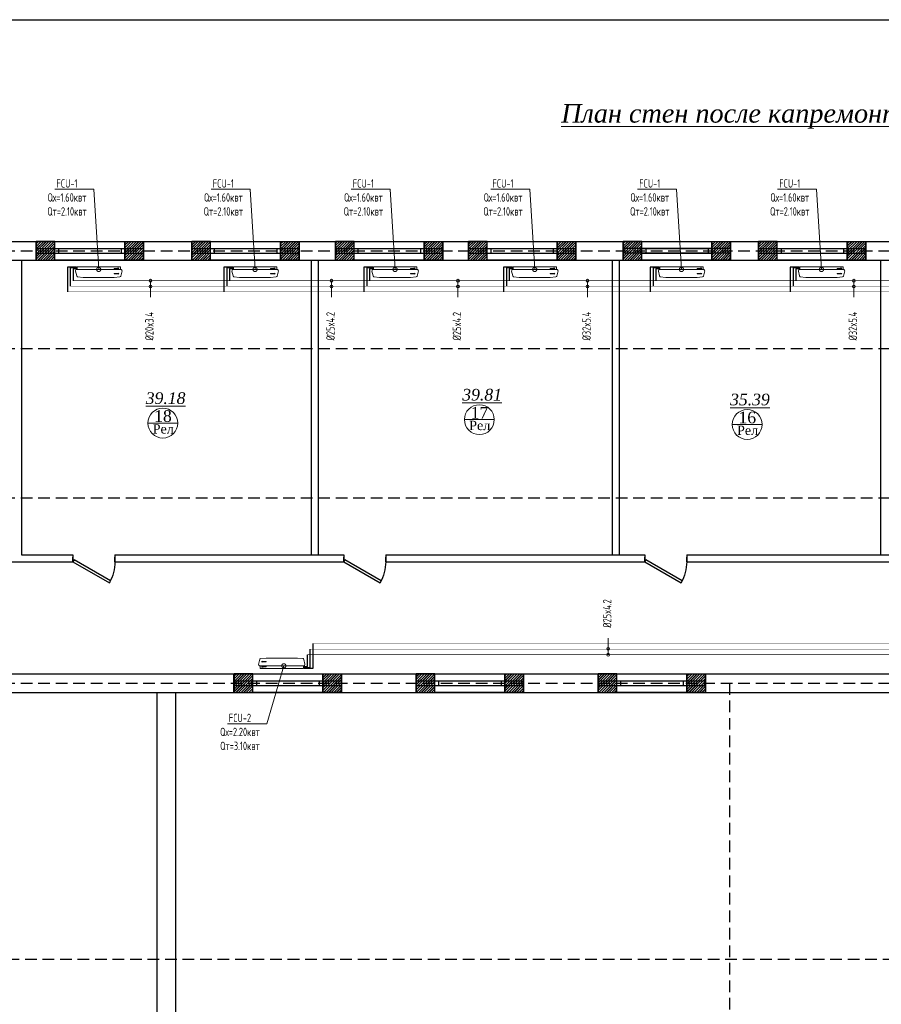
# Model space of a CAD drawing. Header units: inches. Extents: x 8001 to 766003, y -84601 to 563258.
# Tile 54 of 188: x 211025 to 229487, y 315362 to 336473. Entities that reach past the tile are written whole.
import ezdxf
from ezdxf import colors
from ezdxf.entities.mleader import LeaderData, LeaderLine
from ezdxf.math import Vec2, Vec3

# ---------------------------------------------------------------- set-up
doc = ezdxf.new("R2010")
doc.units = ezdxf.units.IN
doc.header["$MEASUREMENT"] = 0
for name, pattern in [('( Hidden )', [0.375, 0.25, -0.125]), ('CONTINOUS', [0]), ('HIDDEN', [9.525, 6.35, -3.175])]:
    doc.linetypes.add(name, pattern=pattern)
for name, color, linetype, lineweight in [('.', 7, 'Continuous', 15), ('SGM-M-100-WW-DRAIN-FLOOR', 3, 'HIDDEN', 30), ('SGM-M-400-TEXT', 140, 'CONTINOUS', 20), ('SGM-M-500-11-HI-TEXT', 11, 'CONTINOUS', 20), ('SGM-M-700-5-HVAC-WS-CWS-FCU', 32, 'CONTINOUS', 30), ('SGM-M-700-6-HVAC-WS-CWR-FCU', 141, 'HIDDEN', 30), ('sloy', 8, 'Continuous', 0), ('СТЕНЫ', 7, 'Continuous', 40), ('ФАНКОЙЛЫ', 250, 'Continuous', 25)]:
    doc.layers.add(name, color=color, linetype=linetype, lineweight=lineweight)
doc.styles.add('SGM_MKN', font='romans.shx', dxfattribs={"width": 0.65, "height": 100})
doc.styles.add('TIEMS', font='times.ttf')
pattern_1 = [(45, (1276666.25, 1731302.557), (-27.5771645, 27.5771645), []), (45, (1276668.25, 1731302.557), (-27.5771645, 27.5771645), [])]

# ---------------------------------------------------------------- blocks, each defined once
blk = doc.blocks.new('*U283')
at = {"color": 5}
for p, q in [((-36, 0), (-36, 4)), ((0, 0), (0, 4))]:
    blk.add_line(p, q, dxfattribs=at)
blk.add_lwpolyline([(0, 0), (-31.18, -18), (-32.05, -16.48), (-0.88, 1.52)], close=True, dxfattribs=at)
blk.add_arc((0, 0), 36, 180, 210, dxfattribs=at)
blk = doc.blocks.new('gggggggggggggfffffffffffffgc')
for p, q in [((3348312, 615065), (3348312, 615465)), ((3350612, 615065), (3350612, 615465))]:
    blk.add_line(p, q)
at = {"color": 5}
for p, q in [((3348312, 615315), (3350612, 615315)), ((3348312, 615215), (3350612, 615215))]:
    blk.add_line(p, q, dxfattribs=at)
blk = doc.blocks.new('gggggggggggggggffffffffffgc')
at = {"layer": '.'}
h = blk.add_hatch(dxfattribs=at)
h.set_pattern_fill('JIS_LC_8', color=32, scale=5)
h.set_pattern_definition(pattern_1)
h.paths.add_polyline_path([(1969330, 2113298), (1968930, 2113298), (1968930, 2112898), (1969330, 2112898)])
h = blk.add_hatch(dxfattribs=at)
h.set_pattern_fill('JIS_LC_8', color=32, scale=5)
h.set_pattern_definition(pattern_1)
h.paths.add_polyline_path([(1970830, 2113298), (1971230, 2113298), (1971230, 2112898), (1970830, 2112898)])
for p, q in [((1968930, 2113298), (1968930, 2112898)), ((1968930, 2113298), (1968930, 2112898)), ((1971230, 2113298), (1971230, 2112898))]:
    blk.add_line(p, q)
at = {"color": 5}
for p, q in [((1969330, 2113148), (1970830, 2113148)), ((1969330, 2113048), (1970830, 2113048))]:
    blk.add_line(p, q, dxfattribs=at)
for points in [[(1969330, 2113298), (1968930, 2113298), (1968930, 2112898), (1969330, 2112898)], [(1970830, 2113298), (1971230, 2113298), (1971230, 2112898), (1970830, 2112898)]]:
    blk.add_lwpolyline(points, close=True)
at = {"color": 0}
blk.add_lwpolyline([(1969330, 2113298), (1970830, 2113298), (1970830, 2112898), (1969330, 2112898)], close=True, dxfattribs=at)
at = {"color": 5}
for points in [[(1969410, 2113148), (1969410, 2113048)], [(1970750, 2113148), (1970750, 2113048)]]:
    blk.add_lwpolyline(points, dxfattribs=at)
blk = doc.blocks.new('hkgk')
for p, q in [((176571.2, 102129.3), (231521.2, 102129.3)), ((186269, 101729.3), (186269, 102129.3)), ((188569, 101729.3), (188569, 102129.3)), ((189347.7, 101729.3), (189347.7, 102129.3)), ((191647.7, 101729.3), (191647.7, 102129.3)), ((192192.7, 101729.3), (192192.7, 102129.3)), ((194492.7, 101729.3), (194492.7, 102129.3)), ((195512.7, 101729.3), (195512.7, 102129.3)), ((197812.7, 101729.3), (197812.7, 102129.3)), ((198412.7, 101729.3), (198412.7, 102129.3)), ((200712.7, 101729.3), (200712.7, 102129.3)), ((176971.2, 101729.3), (182621.2, 101729.3)), ((182621.2, 101729.3), (221971.2, 101729.3)), ((182621.2, 101729.3), (182621.2, 95409.3)), ((188821.2, 101729.3), (188821.2, 95409.3)), ((188971.2, 101729.3), (188971.2, 95409.3)), ((195271.2, 101729.3), (195271.2, 95409.3)), ((195421.2, 101729.3), (195421.2, 95409.3)), ((201021.2, 101729.3), (201021.2, 95409.3)), ((181971.2, 95259.3), (183721.2, 95259.3)), ((182621.2, 95409.3), (183721.2, 95409.3)), ((183721.2, 95409.3), (183721.2, 95259.3)), ((184621.2, 95409.3), (189521.2, 95409.3)), ((184621.2, 95409.3), (184621.2, 95259.3)), ((184621.2, 95259.3), (189521.2, 95259.3)), ((189521.2, 95409.3), (189521.2, 95259.3)), ((190421.2, 95409.3), (195571.2, 95409.3)), ((190421.2, 95409.3), (190421.2, 95259.3)), ((190421.2, 95259.3), (195971.2, 95259.3)), ((195421.2, 95409.3), (195971.2, 95409.3)), ((195971.2, 95409.3), (195971.2, 95259.3)), ((196871.2, 95409.3), (201927.6, 95409.3)), ((196871.2, 95409.3), (196871.2, 95259.3)), ((196871.2, 95259.3), (201927.6, 95259.3)), ((180171.2, 92859.3), (183396.2, 92859.3)), ((183396.2, 92859.3), (222371.2, 92859.3)), ((187171.2, 92459.3), (187171.2, 92859.3)), ((187171.2, 92459.3), (187171.2, 92859.3)), ((189471.2, 92459.3), (189471.2, 92859.3)), ((189471.2, 92459.3), (189471.2, 92859.3)), ((191071.2, 92459.3), (191071.2, 92859.3)), ((191071.2, 92459.3), (191071.2, 92859.3)), ((193371.2, 92459.3), (193371.2, 92859.3)), ((193371.2, 92459.3), (193371.2, 92859.3)), ((194971.2, 92459.3), (194971.2, 92859.3)), ((194971.2, 92459.3), (194971.2, 92859.3)), ((197271.2, 92459.3), (197271.2, 92859.3)), ((197271.2, 92459.3), (197271.2, 92859.3)), ((180171.2, 92459.3), (221971.2, 92459.3)), ((185521.2, 92459.3), (185521.2, 66859.3)), ((185921.2, 92459.3), (185921.2, 66859.3))]:
    blk.add_line(p, q)
at = {"color": 5}
for p, q in [((186269, 101979.3), (188569, 101979.3)), ((189347.7, 101979.3), (191647.7, 101979.3)), ((192192.7, 101979.3), (194492.7, 101979.3)), ((197812.7, 101979.3), (195512.7, 101979.3)), ((198412.7, 101979.3), (200712.7, 101979.3)), ((186269, 101879.3), (188569, 101879.3)), ((189347.7, 101879.3), (191647.7, 101879.3)), ((192192.7, 101879.3), (194492.7, 101879.3)), ((197812.7, 101879.3), (195512.7, 101879.3)), ((198412.7, 101879.3), (200712.7, 101879.3)), ((187171.2, 92709.3), (189471.2, 92709.3)), ((191071.2, 92709.3), (193371.2, 92709.3)), ((194971.2, 92709.3), (197271.2, 92709.3)), ((187171.2, 92609.3), (189471.2, 92609.3)), ((191071.2, 92609.3), (193371.2, 92609.3)), ((194971.2, 92609.3), (197271.2, 92609.3))]:
    blk.add_line(p, q, dxfattribs=at)
at = {"color": 1, "linetype": '( Hidden )', "ltscale": 1000}
for p, q in [((170227.6, 101929.3), (231321.2, 101929.3)), ((170227.6, 99829.3), (231321.2, 99829.3)), ((170227.6, 96629.3), (231321.2, 96629.3)), ((170227.6, 92659.3), (231321.2, 92659.3)), ((197789.7, 92659.3), (197789.7, 50364.7)), ((231321.2, 86734.3), (170227.6, 86734.3))]:
    blk.add_line(p, q, dxfattribs=at)
at = {"lineweight": 0, "ltscale": 100}
for p, q in [((185326.7, 98232.7), (185966.7, 98232.7)), ((192108.7, 98306.4), (192748.7, 98306.4)), ((197847.5, 98203.2), (198487.5, 98203.2))]:
    blk.add_line(p, q, dxfattribs=at)
at = {"layer": 'СТЕНЫ', "color": 0, "linetype": 'ByBlock', "lineweight": 0, "ltscale": 100}
for centre in [(192428.7, 98306.4), (185646.7, 98232.7), (198167.5, 98203.2)]:
    blk.add_circle(centre, 320, dxfattribs=at)
blk.add_blockref('gggggggggggggfffffffffffffgc', (-3165380.4, -513335.6))
at = {"color": 0}
for p in [(-1785998.2, -2011168.9), (-1782660.7, -2011168.9), (-1779582, -2011168.9), (-1776737, -2011168.9), (-1773417, -2011168.9), (-1770517, -2011168.9), (-1781757, -2020438.9), (-1777857, -2020438.9), (-1773957, -2020438.9)]:
    blk.add_blockref('gggggggggggggggffffffffffgc', p, dxfattribs=at)
at = {"color": 5, "xscale": -25, "yscale": 25, "zscale": 25}
for p in [(183721.2, 95259.3), (189521.2, 95259.3), (195971.2, 95259.3)]:
    blk.add_blockref('*U283', p, dxfattribs=at)
at = {"lineweight": 0, "ltscale": 100, "char_height": 250, "attachment_point": 5, "style": 'TIEMS'}
for s, insert in [('\\A1;{\\fTimes New Roman|b0|i1|c204|p18;\\L39.18}', (185705.8, 98764.9)), ('\\A1;{\\fTimes New Roman|b0|i1|c204|p18;\\L39.81}', (192487.7, 98838.6)), ('\\A1;{\\fTimes New Roman|b0|i1|c204|p18;\\L35.39}', (198226.5, 98735.4)), ('\\A1;18', (185648.8, 98381)), ('\\A1;17', (192430.8, 98454.6)), ('\\A1;16', (198169.6, 98351.5))]:
    blk.add_mtext(s, dxfattribs=dict(at, insert=insert))
at = {"lineweight": 0, "ltscale": 100, "char_height": 200, "width": 1156.471, "attachment_point": 5, "style": 'TIEMS'}
for insert in [(185655.3, 98106.8), (192437.3, 98180.5), (198176.1, 98077.3)]:
    blk.add_mtext('\\A1;Рел', dxfattribs=dict(at, insert=insert))
blk = doc.blocks.new('A$C177E1FB8')
at = {"layer": 'sloy'}
for p, q in [((0, 30, -97), (0, 960, -97)), ((0, 960, -97), (55, 960, -97)), ((26, 897, -487), (26, 929, -487)), ((37, 929, -127), (28, 909, -127)), ((28, 909, -127), (34, 909, -127)), ((34, 909, -127), (34, 829, -127)), ((46, 909, -127), (37, 929, -127)), ((37, 829, -127), (37, 879, -127)), ((40, 829, -127), (40, 909, -127)), ((40, 909, -127), (46, 909, -127)), ((55, 960, -97), (55, 30, -97)), ((55, 829, -57), (55, 960, -57)), ((85, 995, -57), (199, 969, -57)), ((145, 929, -327), (136, 909, -327)), ((136, 909, -327), (142, 909, -327)), ((142, 909, -327), (142, 829, -327)), ((154, 909, -327), (145, 929, -327)), ((145, 829, -327), (145, 879, -327)), ((148, 829, -327), (148, 909, -327)), ((148, 909, -327), (154, 909, -327)), ((225, 829, -57), (213, 948, -57)), ((34, 829, -127), (40, 829, -127)), ((55, 161, -57), (55, 829, -57)), ((142, 829, -327), (148, 829, -327)), ((225, 161, -57), (225, 829, -57)), ((55, 30, -97), (0, 30, -97)), ((5, 22, -97), (4, 21, -97)), ((4, 17, -97), (4, 21, -97)), ((5, 24, -97), (5, 24, -97)), ((5, 24, -97), (9, 24, -97)), ((5, 24, -97), (9, 24, -97)), ((5, 24, -97), (5, 23, -97)), ((5, 23, -97), (5, 22, -97)), ((5, 22, -97), (9, 22, -97)), ((10, 22, -97), (5, 22, -97)), ((5, 22, -97), (9, 22, -97)), ((5, 22, -97), (5, 22, -97)), ((5, 22, -97), (5, 22, -97)), ((10, 16, -97), (5, 16, -97)), ((6, 30, -97), (6, 24, -97)), ((9, 30, -97), (9, 24, -97)), ((9, 24, -97), (9, 24, -97)), ((9, 24, -97), (10, 23, -97)), ((9, 22, -97), (9, 22, -97)), ((9, 22, -97), (10, 22, -97)), ((10, 23, -97), (10, 22, -97)), ((10, 22, -97), (10, 21, -97)), ((10, 17, -97), (10, 21, -97)), ((18, 20, -97), (18, 21, -97)), ((26, 21, -97), (18, 21, -97)), ((18, 20, -97), (18, 17, -97)), ((18, 17, -97), (18, 16, -97)), ((19, 24, -97), (20, 24, -97)), ((19, 24, -97), (19, 22, -97)), ((20, 22, -97), (19, 22, -97)), ((19, 21, -97), (25, 21, -97)), ((19, 21, -97), (19, 21, -97)), ((19, 21, -97), (25, 21, -97)), ((20, 24, -97), (25, 24, -97)), ((20, 22, -97), (25, 22, -97)), ((20, 22, -97), (20, 21, -97)), ((20, 14, -97), (20, 15, -97)), ((25, 14, -97), (20, 14, -97)), ((21, 24, -97), (21, 30, -97)), ((24, 24, -97), (24, 30, -97)), ((24, 22, -97), (24, 21, -97)), ((24, 22, -97), (24, 21, -97)), ((25, 24, -97), (25, 24, -97)), ((25, 24, -97), (25, 22, -97)), ((25, 22, -97), (25, 22, -97)), ((25, 21, -97), (25, 21, -97)), ((25, 14, -97), (25, 15, -97)), ((26, 20, -97), (26, 21, -97)), ((26, 20, -97), (26, 17, -97)), ((26, 17, -97), (26, 16, -97)), ((38, 20, -97), (38, 21, -97)), ((46, 21, -97), (38, 21, -97)), ((38, 20, -97), (38, 17, -97)), ((38, 17, -97), (38, 16, -97)), ((39, 24, -97), (40, 24, -97)), ((39, 24, -97), (39, 22, -97)), ((40, 22, -97), (39, 22, -97)), ((39, 21, -97), (45, 21, -97)), ((39, 21, -97), (39, 21, -97)), ((39, 21, -97), (45, 21, -97)), ((40, 24, -97), (45, 24, -97)), ((40, 22, -97), (45, 22, -97)), ((40, 22, -97), (40, 21, -97)), ((40, 14, -97), (40, 15, -97)), ((45, 14, -97), (40, 14, -97)), ((41, 24, -97), (41, 30, -97)), ((44, 24, -97), (44, 30, -97)), ((44, 22, -97), (44, 21, -97)), ((44, 22, -97), (44, 21, -97)), ((45, 24, -97), (45, 24, -97)), ((45, 24, -97), (45, 22, -97)), ((45, 22, -97), (45, 22, -97)), ((45, 21, -97), (45, 21, -97)), ((45, 14, -97), (45, 15, -97)), ((46, 20, -97), (46, 21, -97)), ((46, 20, -97), (46, 17, -97)), ((46, 17, -97), (46, 16, -97)), ((55, 30, -57), (55, 161, -57)), ((90, 0, -57), (195, 24, -57)), ((213, 42, -57), (225, 161, -57))]:
    blk.add_line(p, q, dxfattribs=at)
for centre, radius, start, end in [((3, 16, -97), 2.03, 356.7744, 31.9602), ((12, 16, -97), 2.03, 148.0398, 183.2256), ((16, 14, -97), 3.39, 15.4472, 50.0272), ((20, 22, -97), 0.204, 0, 90), ((20, 21, -97), 0.204, 270, 0), ((25, 22, -97), 0.204, 90, 180), ((25, 21, -97), 0.204, 180, 270), ((28, 14, -97), 3.39, 129.9728, 164.5528), ((36, 14, -97), 3.39, 15.4472, 50.0272), ((40, 22, -97), 0.204, 0, 90), ((40, 21, -97), 0.204, 270, 0), ((45, 22, -97), 0.204, 90, 180), ((45, 21, -97), 0.204, 180, 270), ((48, 14, -97), 3.39, 129.9728, 164.5528)]:
    blk.add_arc(centre, radius, start, end, dxfattribs=at)
for centre, major_axis, end_param in [((85, 965, -57), (0, 30), 1.745329), ((184, 943, -57), (29.5, 5.2), 0.872665), ((85, 30, -57), (-30, 0), 1.745329), ((185, 52, -57), (10.3, -28.2), 0.872665)]:
    blk.add_ellipse(centre, major_axis=major_axis, ratio=1, start_param=0, end_param=end_param, dxfattribs=at)
blk = doc.blocks.new('_DotSmall')
at = {"color": 0, "linetype": 'ByBlock', "const_width": 0.5}
blk.add_lwpolyline([(-0.0625, 0, 1), (0.0625, 0, 1)], format="xyb", close=True, dxfattribs=at)

msp = doc.modelspace()

# ---------------------------------------------------------------- block references
at = {"color": 25}
msp.add_blockref('hkgk', (28445.637, 229590.962), dxfattribs=at)

# ---------------------------------------------------------------- texts
at = {"layer": 'СТЕНЫ', "color": 0, "lineweight": 13, "ltscale": 100, "insert": (229047.303, 334400.971), "char_height": 400, "width": 16289.20844, "attachment_point": 5, "style": 'TIEMS'}
msp.add_mtext('\\A1;{\\fTimes New Roman|b0|i1|c204|p18;\\L План стен после капремонта 3 го этажа  М1:100 }', dxfattribs=at)

# ---------------------------------------------------------------- next in the draw order: linework, layer by layer
msp.add_lwpolyline([(191105.77, 336472.808), (288605.77, 336472.808), (288605.77, 268072.808), (191105.77, 268072.808)], close=True)
at = {"color": 4, "const_width": 10}
msp.add_lwpolyline([(212169.92, 330876.251), (250163.951, 330876.251)], dxfattribs=at)
at = {"color": 3, "const_width": 10}
msp.add_lwpolyline([(212049.92, 330636.251), (250121.046, 330636.251)], dxfattribs=at)
at = {"color": 25, "const_width": 10}
msp.add_lwpolyline([(250126.938, 330757.532), (212109.92, 330757.532)], dxfattribs=at)
at = {"color": 3, "const_width": 10, "elevation": -40}
msp.add_lwpolyline([(247794.43, 323097.939), (217311.296, 323097.939)], dxfattribs=at)
at = {"color": 4, "const_width": 10, "elevation": -40}
msp.add_lwpolyline([(247751.795, 322857.939), (217191.296, 322857.939)], dxfattribs=at)
at = {"color": 25, "const_width": 10, "elevation": -40}
msp.add_lwpolyline([(217251.296, 322976.658), (247798.082, 322976.658)], dxfattribs=at)
at = {"layer": 'SGM-M-100-WW-DRAIN-FLOOR', "linetype": 'ByBlock', "ltscale": 500}
for p, q in [((212239.38, 331165.381), (212049.92, 331165.381)), ((212049.92, 331165.381), (212049.92, 330636.251)), ((215589.38, 331165.381), (215399.92, 331165.381)), ((215399.92, 331165.381), (215399.92, 330636.251)), ((218589.38, 331165.381), (218399.92, 331165.381)), ((218399.92, 331165.381), (218399.92, 330636.251)), ((221581.992, 331165.381), (221392.532, 331165.381)), ((221392.532, 331165.381), (221392.532, 330636.251)), ((224725.649, 331165.381), (224536.189, 331165.381)), ((224536.189, 331165.381), (224536.189, 330636.251)), ((227725.649, 331165.381), (227536.189, 331165.381)), ((227536.189, 331165.381), (227536.189, 330636.251)), ((217311.296, 322568.809, -40), (217311.296, 323097.939, -40)), ((217121.836, 322568.809, -40), (217311.296, 322568.809, -40))]:
    msp.add_line(p, q, dxfattribs=at)
at = {"layer": 'SGM-M-500-11-HI-TEXT', "color": 5, "ltscale": 30}
for p, q in [((213826.389, 330519.938), (213826.389, 330876.251)), ((217707.108, 330519.938), (217707.108, 330876.251)), ((220415.838, 330519.938), (220415.838, 330876.251)), ((223193.222, 330519.938), (223193.222, 330876.251)), ((228898.406, 330519.938), (228898.406, 330876.251)), ((223634.522, 323214.253, -40), (223634.522, 322857.939, -40))]:
    msp.add_line(p, q, dxfattribs=at)
for centre in [(213826.389, 330876.251), (217707.108, 330876.251), (220415.838, 330876.251), (223193.222, 330876.251), (228898.406, 330876.251), (213826.389, 330751.849), (217707.108, 330751.849), (220415.838, 330751.849), (223193.222, 330751.849), (228898.406, 330751.849), (223634.522, 322982.341, -40), (223634.522, 322857.939, -40)]:
    msp.add_circle(centre, 30, dxfattribs=at)
at = {"layer": 'SGM-M-700-5-HVAC-WS-CWS-FCU', "ltscale": 500}
for p, q in [((212237.593, 331150.376), (212109.92, 331150.376)), ((212109.92, 331150.376), (212109.92, 330757.532)), ((215587.593, 331150.376), (215459.92, 331150.376)), ((215459.92, 331150.376), (215459.92, 330757.532)), ((218587.593, 331150.376), (218459.92, 331150.376)), ((218459.92, 331150.376), (218459.92, 330757.532)), ((221580.205, 331150.376), (221452.532, 331150.376)), ((221452.532, 331150.376), (221452.532, 330757.532)), ((224723.862, 331150.376), (224596.189, 331150.376)), ((224596.189, 331150.376), (224596.189, 330757.532)), ((227723.862, 331150.376), (227596.189, 331150.376)), ((227596.189, 331150.376), (227596.189, 330757.532)), ((217251.296, 322583.814, -40), (217251.296, 322976.658, -40)), ((217123.623, 322583.814, -40), (217251.296, 322583.814, -40))]:
    msp.add_line(p, q, dxfattribs=at)
at = {"layer": 'SGM-M-700-6-HVAC-WS-CWR-FCU', "ltscale": 500}
for p, q in [((212237.593, 331130.372), (212169.92, 331130.372)), ((212169.92, 331130.372), (212169.92, 330876.251)), ((215587.593, 331130.372), (215519.92, 331130.372)), ((215519.92, 331130.372), (215519.92, 330876.251)), ((218587.593, 331130.372), (218519.92, 331130.372)), ((218519.92, 331130.372), (218519.92, 330876.251)), ((221580.205, 331130.372), (221512.532, 331130.372)), ((221512.532, 331130.372), (221512.532, 330876.251)), ((224723.862, 331130.372), (224656.189, 331130.372)), ((224656.189, 331130.372), (224656.189, 330876.251)), ((227723.862, 331130.372), (227656.189, 331130.372)), ((227656.189, 331130.372), (227656.189, 330876.251)), ((217191.296, 322603.818, -40), (217191.296, 322857.939, -40)), ((217123.623, 322603.818, -40), (217191.296, 322603.818, -40))]:
    msp.add_line(p, q, dxfattribs=at)

# ---------------------------------------------------------------- next in the draw order: block references
at = {"layer": 'ФАНКОЙЛЫ', "color": 3}
for p, rotation in [((212223.145, 331172.528, 96.62), 270), ((215573.145, 331172.528, 96.62), 270), ((218573.145, 331172.528, 96.62), 270), ((221565.757, 331172.528, 96.62), 270), ((224709.414, 331172.528, 96.62), 270), ((227709.414, 331172.528, 96.62), 270), ((217138.071, 322561.662, 56.62), 90.00000000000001)]:
    msp.add_blockref('A$C177E1FB8', p, dxfattribs=dict(at, rotation=rotation))

# ---------------------------------------------------------------- next in the draw order: texts
at = {"layer": 'SGM-M-500-11-HI-TEXT', "color": 5, "ltscale": 30, "style": 'SGM_MKN', "width": 0.65}
for s, p in [('%%C20x3.4', (213893.48, 329596.584)), ('%%C25x4.2', (217774.199, 329596.584)), ('%%C25x4.2', (220482.929, 329596.584)), ('%%C32x5.4', (223260.313, 329596.584)), ('%%C32x5.4', (228965.497, 329596.584)), ('%%C25x4.2', (223701.613, 323435.607, -40))]:
    msp.add_text(s, height=180, rotation=90, dxfattribs=at).set_placement(p)

# ---------------------------------------------------------------- next in the draw order: leaders
at = {"layer": 'SGM-M-400-TEXT', "color": 18, "ltscale": 30, "true_color": 0x000000}
ml = msp.add_multileader_mtext('Standard', dxfattribs=at)
ml.set_content('\\A1;{\\C256;\\c0;FCU-1\\PQх=1.60квт\\PQт=2.10квт}', color=5, style='SGM_MKN')
ml.set_leader_properties(lineweight=18)
ml.set_arrow_properties(name='DOTSMALL')
ml.build(insert=Vec2(0, 0))
ml.multileader.update_dxf_attribs({"text_left_attachment_type": 6, "text_right_attachment_type": 6, "dogleg_length": 0, "arrow_head_size": 180})
ctx = ml.context
ctx.base_point, ctx.char_height, ctx.arrow_head_size, ctx.plane_origin = Vec3(211463.408, 332835.702), 180, 180, Vec3(318261.246, 475876.091)
ctx.left_attachment, ctx.right_attachment, ctx.text_align_type = 6, 6, 1
notes = []
notes.append((ctx, [(1, (1, 1, 0), (212615.122, 332835.702), (-1, 0), 0, [(0, [(212718.139, 331117.526)], 0, [])])]))
ctx.mtext.insert, ctx.mtext.width, ctx.mtext.defined_height, ctx.mtext.alignment, ctx.mtext.flow_direction = Vec3(212039.265, 333051.702), 830.20237, 239.92, 2, 5
ml = msp.add_multileader_mtext('Standard', dxfattribs=at)
ml.set_content('\\A1;{\\C256;\\c0;FCU-1\\PQх=1.60квт\\PQт=2.10квт}', color=5, style='SGM_MKN')
ml.set_leader_properties(lineweight=18)
ml.set_arrow_properties(name='DOTSMALL')
ml.build(insert=Vec2(0, 0))
ml.multileader.update_dxf_attribs({"text_left_attachment_type": 6, "text_right_attachment_type": 6, "dogleg_length": 0, "arrow_head_size": 180})
ctx = ml.context
ctx.base_point, ctx.char_height, ctx.arrow_head_size, ctx.plane_origin = Vec3(214813.408, 332835.702), 180, 180, Vec3(321611.246, 475876.091)
ctx.left_attachment, ctx.right_attachment, ctx.text_align_type = 6, 6, 1
notes.append((ctx, [(1, (1, 1, 0), (215965.122, 332835.702), (-1, 0), 0, [(0, [(216068.139, 331117.526)], 0, [])])]))
ctx.mtext.insert, ctx.mtext.width, ctx.mtext.defined_height, ctx.mtext.alignment, ctx.mtext.flow_direction = Vec3(215389.265, 333051.702), 830.20237, 239.92, 2, 5
ml = msp.add_multileader_mtext('Standard', dxfattribs=at)
ml.set_content('\\A1;{\\C256;\\c0;FCU-1\\PQх=1.60квт\\PQт=2.10квт}', color=5, style='SGM_MKN')
ml.set_leader_properties(lineweight=18)
ml.set_arrow_properties(name='DOTSMALL')
ml.build(insert=Vec2(0, 0))
ml.multileader.update_dxf_attribs({"text_left_attachment_type": 6, "text_right_attachment_type": 6, "dogleg_length": 0, "arrow_head_size": 180})
ctx = ml.context
ctx.base_point, ctx.char_height, ctx.arrow_head_size, ctx.plane_origin = Vec3(217813.408, 332835.702), 180, 180, Vec3(324611.246, 475876.091)
ctx.left_attachment, ctx.right_attachment, ctx.text_align_type = 6, 6, 1
notes.append((ctx, [(1, (1, 1, 0), (218965.122, 332835.702), (-1, 0), 0, [(0, [(219068.139, 331117.526)], 0, [])])]))
ctx.mtext.insert, ctx.mtext.width, ctx.mtext.defined_height, ctx.mtext.alignment, ctx.mtext.flow_direction = Vec3(218389.265, 333051.702), 830.20237, 239.92, 2, 5
ml = msp.add_multileader_mtext('Standard', dxfattribs=at)
ml.set_content('\\A1;{\\C256;\\c0;FCU-1\\PQх=1.60квт\\PQт=2.10квт}', color=5, style='SGM_MKN')
ml.set_leader_properties(lineweight=18)
ml.set_arrow_properties(name='DOTSMALL')
ml.build(insert=Vec2(0, 0))
ml.multileader.update_dxf_attribs({"text_left_attachment_type": 6, "text_right_attachment_type": 6, "dogleg_length": 0, "arrow_head_size": 180})
ctx = ml.context
ctx.base_point, ctx.char_height, ctx.arrow_head_size, ctx.plane_origin = Vec3(220806.02, 332835.702), 180, 180, Vec3(327603.858, 475876.091)
ctx.left_attachment, ctx.right_attachment, ctx.text_align_type = 6, 6, 1
notes.append((ctx, [(1, (1, 1, 0), (221957.734, 332835.702), (-1, 0), 0, [(0, [(222060.751, 331117.526)], 0, [])])]))
ctx.mtext.insert, ctx.mtext.width, ctx.mtext.defined_height, ctx.mtext.alignment, ctx.mtext.flow_direction = Vec3(221381.877, 333051.702), 830.20237, 239.92, 2, 5
ml = msp.add_multileader_mtext('Standard', dxfattribs=at)
ml.set_content('\\A1;{\\C256;\\c0;FCU-1\\PQх=1.60квт\\PQт=2.10квт}', color=5, style='SGM_MKN')
ml.set_leader_properties(lineweight=18)
ml.set_arrow_properties(name='DOTSMALL')
ml.build(insert=Vec2(0, 0))
ml.multileader.update_dxf_attribs({"text_left_attachment_type": 6, "text_right_attachment_type": 6, "dogleg_length": 0, "arrow_head_size": 180})
ctx = ml.context
ctx.base_point, ctx.char_height, ctx.arrow_head_size, ctx.plane_origin = Vec3(223949.677, 332835.702), 180, 180, Vec3(330747.515, 475876.091)
ctx.left_attachment, ctx.right_attachment, ctx.text_align_type = 6, 6, 1
notes.append((ctx, [(1, (1, 1, 0), (225101.391, 332835.702), (-1, 0), 0, [(0, [(225204.408, 331117.526)], 0, [])])]))
ctx.mtext.insert, ctx.mtext.width, ctx.mtext.defined_height, ctx.mtext.alignment, ctx.mtext.flow_direction = Vec3(224525.534, 333051.702), 830.20237, 239.92, 2, 5
ml = msp.add_multileader_mtext('Standard', dxfattribs=at)
ml.set_content('\\A1;{\\C256;\\c0;FCU-1\\PQх=1.60квт\\PQт=2.10квт}', color=5, style='SGM_MKN')
ml.set_leader_properties(lineweight=18)
ml.set_arrow_properties(name='DOTSMALL')
ml.build(insert=Vec2(0, 0))
ml.multileader.update_dxf_attribs({"text_left_attachment_type": 6, "text_right_attachment_type": 6, "dogleg_length": 0, "arrow_head_size": 180})
ctx = ml.context
ctx.base_point, ctx.char_height, ctx.arrow_head_size, ctx.plane_origin = Vec3(226949.677, 332835.702), 180, 180, Vec3(333747.515, 475876.091)
ctx.left_attachment, ctx.right_attachment, ctx.text_align_type = 6, 6, 1
notes.append((ctx, [(1, (1, 1, 0), (228101.391, 332835.702), (-1, 0), 0, [(0, [(228204.408, 331117.526)], 0, [])])]))
ctx.mtext.insert, ctx.mtext.width, ctx.mtext.defined_height, ctx.mtext.alignment, ctx.mtext.flow_direction = Vec3(227525.534, 333051.702), 830.20237, 239.92, 2, 5
ml = msp.add_multileader_mtext('Standard', dxfattribs=at)
ml.set_content('\\A1;{\\C256;\\c0;FCU-2\\PQх=2.20квт\\PQт=3.10квт}', color=5, style='SGM_MKN')
ml.set_leader_properties(lineweight=18)
ml.set_arrow_properties(name='DOTSMALL')
ml.build(insert=Vec2(0, 0))
ml.multileader.update_dxf_attribs({"text_left_attachment_type": 6, "text_right_attachment_type": 6, "dogleg_length": 0, "arrow_head_size": 180})
ctx = ml.context
ctx.base_point, ctx.char_height, ctx.arrow_head_size, ctx.plane_origin = Vec3(215168.669, 321376.26), 180, 180, Vec3(325249.384, 465792.949)
ctx.left_attachment, ctx.right_attachment, ctx.text_align_type = 6, 6, 1
notes.append((ctx, [(1, (1, 1, 0), (216320.384, 321376.26), (-1, 0), 0, [(0, [(216685.41, 322619.006)], 0, [])])]))
ctx.mtext.insert, ctx.mtext.width, ctx.mtext.defined_height, ctx.mtext.alignment, ctx.mtext.flow_direction = Vec3(215744.527, 321592.26), 830.20237, 239.92, 2, 5
for ctx, leaders in notes:
    for number, flags, end, landing, length, lines in leaders:
        leader = LeaderData()
        leader.index, (leader.has_last_leader_line, leader.has_dogleg_vector, leader.attachment_direction) = number, flags
        leader.last_leader_point, leader.dogleg_vector, leader.dogleg_length = Vec3(end), Vec3(landing), length
        for number, points, colour, breaks in lines:
            line = LeaderLine()
            line.index, line.vertices, line.color, line.breaks = number, Vec3.list(points), colors.encode_raw_color(colour), breaks
            leader.lines.append(line)
        ctx.leaders.append(leader)

doc.saveas('drawing.dxf')
